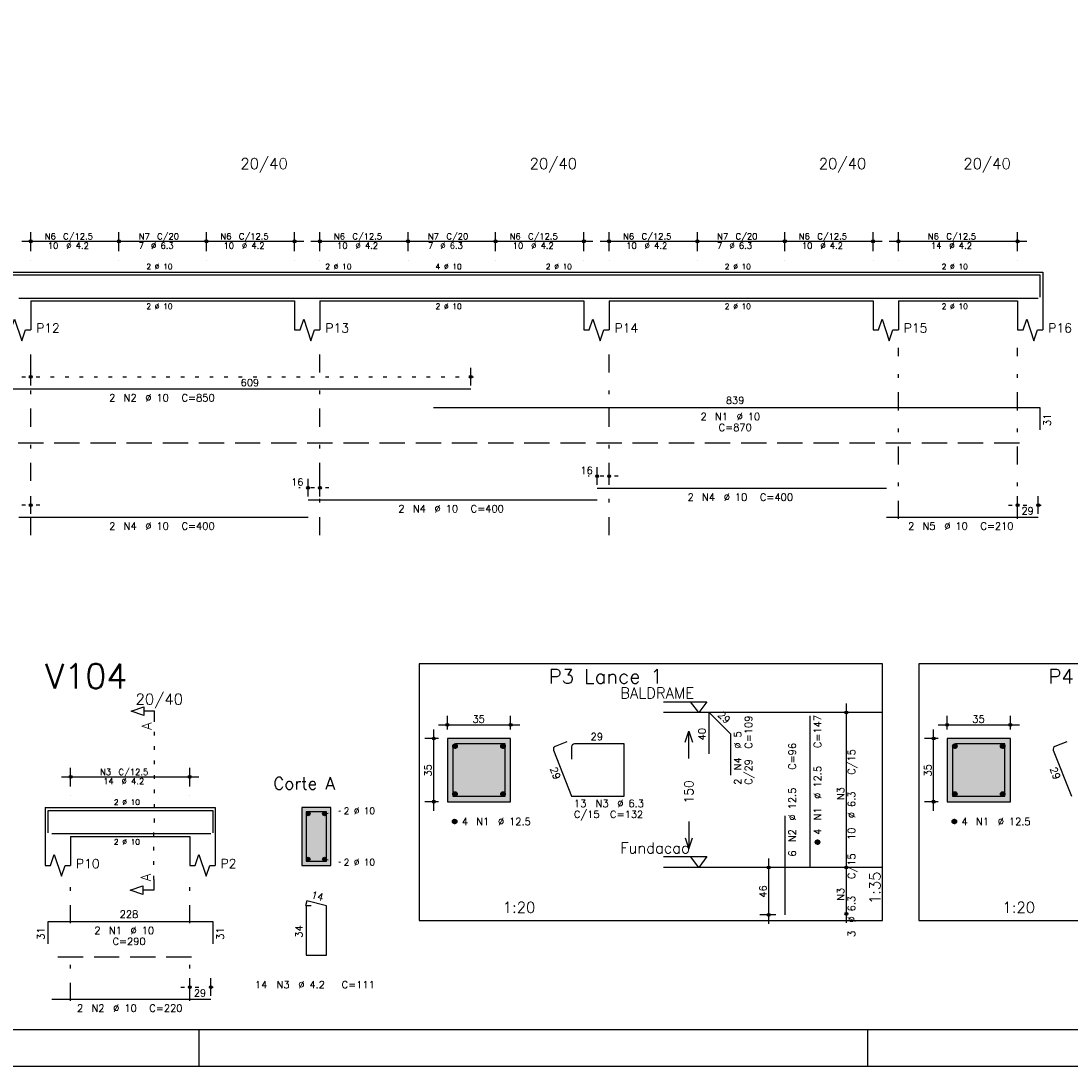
# Model space of a CAD drawing. Extents: x 0 to 84.1, y 0 to 59.4.
# Tile 2 of 7: x 23.7 to 52.7, y 0 to 28.9. Entities that reach past the tile are written whole.
import ezdxf

# ---------------------------------------------------------------- set-up
doc = ezdxf.new("R2010")
doc.units = 0
for name, pattern in [('ESTILO_TQS_0001', [1, 0.7, -0.3]), ('ESTILO_TQS_0002', [0.4, 0.1, -0.3]), ('ESTILO_TQS_0003', [1.5, 0.5, -0.4, 0.1, -0.5])]:
    doc.linetypes.add(name, pattern=pattern)
for name, color, linetype in [('1', 1, 'CONTINUOUS'), ('10', 10, 'CONTINUOUS'), ('2', 2, 'CONTINUOUS'), ('3', 3, 'CONTINUOUS'), ('4', 4, 'CONTINUOUS'), ('6', 6, 'CONTINUOUS'), ('7', 7, 'CONTINUOUS')]:
    doc.layers.add(name, color=color, linetype=linetype)
doc.styles.get("Standard").update_dxf_attribs({"font": 'ROMANS.SHX'})

msp = doc.modelspace()

# ---------------------------------------------------------------- linework, layer by layer
at = {"layer": '1', "linetype": 'ESTILO_TQS_0002'}
for p, q in [((23.69, 19.07093), (36.36002, 19.07093)), ((40.19, 16.32093), (39.36, 16.32093)), ((32.19, 16.00093), (31.36, 16.00093)), ((24.19, 15.52093), (23.36, 15.52093)), ((50.99, 15.52093), (52.06, 15.52093)), ((27.365, 6.75), (27.365, 9.52)), ((32.065, 6.975), (32.51, 7.06)), ((27.34, 5.165), (27.34, 6.75)), ((27.34, 6.75), (27.365, 6.75)), ((32.065, 5.725), (32.51, 5.64)), ((28.09, 2.18), (29.17, 2.18))]:
    msp.add_line(p, q, dxfattribs=at)
at = {"layer": '1', "linetype": 'ESTILO_TQS_0001'}
for p, q in [((3.59, 17.24593), (51.59, 17.24593)), ((24.69, 3.025), (28.69, 3.025))]:
    msp.add_line(p, q, dxfattribs=at)
at = {"layer": '1', "linetype": 'CONTINUOUS'}
for points in [[(34.68, 4.030214), (47.505, 4.030214), (47.505, 11.130214), (34.68, 11.130214), (34.68, 4.030214)], [(48.505, 4.030214), (61.33, 4.030214), (61.33, 11.130214), (48.505, 11.130214), (48.505, 4.030214)], [(41.445, 10.080214), (42.645, 10.080214), (42.42, 9.780214), (42.195, 10.080214)], [(47.505, 9.780214), (41.445, 9.780214)], [(41.445, 5.7945), (42.645, 5.7945), (42.42, 5.4945), (42.195, 5.7945)], [(47.505, 5.4945), (41.445, 5.4945)]]:
    msp.add_lwpolyline(points, dxfattribs=at)
at = {"layer": '1', "linetype": 'ESTILO_TQS_0002'}
for points in [[(35.465, 7.314857), (37.215, 7.314857), (37.215, 9.064857), (35.465, 9.064857), (35.465, 7.314857)], [(49.29, 7.314857), (51.04, 7.314857), (51.04, 9.064857), (49.29, 9.064857), (49.29, 7.314857)]]:
    msp.add_lwpolyline(points, dxfattribs=at)
at = {"layer": '1', "linetype": 'CONTINUOUS'}
for centre in [(31.615, 6.975), (32.065, 6.975), (31.615, 5.725), (32.065, 5.725)]:
    msp.add_circle(centre, 0.05, dxfattribs=at)
for points in [[(31.665, 6.975), (31.59, 7.018301), (31.568015, 6.992101)], [(31.665, 6.975), (31.568015, 6.992101), (31.568015, 6.957899)], [(31.665, 6.975), (31.568015, 6.957899), (31.59, 6.931699)], [(31.665, 6.975), (31.623682, 7.02424), (31.59, 7.018301)], [(31.665, 6.975), (31.59, 6.931699), (31.623682, 6.92576)], [(31.665, 6.975), (31.653302, 7.007139), (31.623682, 7.02424)], [(31.665, 6.975), (31.623682, 6.92576), (31.653302, 6.942861)], [(31.665, 6.975), (31.653302, 6.942861), (31.665, 6.975)], [(32.115, 6.975), (32.04, 7.018301), (32.018015, 6.992101)], [(32.115, 6.975), (32.018015, 6.992101), (32.018015, 6.957899)], [(32.115, 6.975), (32.018015, 6.957899), (32.04, 6.931699)], [(32.115, 6.975), (32.073682, 7.02424), (32.04, 7.018301)], [(32.115, 6.975), (32.04, 6.931699), (32.073682, 6.92576)], [(32.115, 6.975), (32.103302, 7.007139), (32.073682, 7.02424)], [(32.115, 6.975), (32.073682, 6.92576), (32.103302, 6.942861)], [(32.115, 6.975), (32.103302, 6.942861), (32.115, 6.975)], [(31.665, 5.725), (31.59, 5.768301), (31.568015, 5.742101)], [(31.665, 5.725), (31.568015, 5.742101), (31.568015, 5.707899)], [(31.665, 5.725), (31.568015, 5.707899), (31.59, 5.681699)], [(31.665, 5.725), (31.623682, 5.77424), (31.59, 5.768301)], [(31.665, 5.725), (31.59, 5.681699), (31.623682, 5.67576)], [(31.665, 5.725), (31.653302, 5.757139), (31.623682, 5.77424)], [(31.665, 5.725), (31.623682, 5.67576), (31.653302, 5.692861)], [(31.665, 5.725), (31.653302, 5.692861), (31.665, 5.725)], [(32.115, 5.725), (32.04, 5.768301), (32.018015, 5.742101)], [(32.115, 5.725), (32.018015, 5.742101), (32.018015, 5.707899)], [(32.115, 5.725), (32.018015, 5.707899), (32.04, 5.681699)], [(32.115, 5.725), (32.073682, 5.77424), (32.04, 5.768301)], [(32.115, 5.725), (32.04, 5.681699), (32.073682, 5.67576)], [(32.115, 5.725), (32.103302, 5.757139), (32.073682, 5.77424)], [(32.115, 5.725), (32.073682, 5.67576), (32.103302, 5.692861)], [(32.115, 5.725), (32.103302, 5.692861), (32.115, 5.725)]]:
    msp.add_solid(points, dxfattribs=at)
at = {"layer": '10', "linetype": 'CONTINUOUS'}
for points in [[(32.24, 5.55), (32.24, 7.15), (31.44, 7.15)], [(32.24, 5.55), (31.44, 7.15), (31.44, 5.55)], [(32.24, 5.55), (31.44, 5.55), (32.24, 5.55)]]:
    msp.add_solid(points, dxfattribs=at)
at = {"layer": '2', "linetype": 'CONTINUOUS'}
for p, q in [((23.94, 22.55093), (23.94, 23.07093)), ((26.38, 22.55093), (26.38, 23.07093)), ((26.38, 22.55093), (26.38, 23.07093)), ((28.8, 22.55093), (28.8, 23.07093)), ((28.8, 22.55093), (28.8, 23.07093)), ((31.24, 22.55093), (31.24, 23.07093)), ((31.94, 22.55093), (31.94, 23.07093)), ((34.38, 22.55093), (34.38, 23.07093)), ((34.38, 22.55093), (34.38, 23.07093)), ((36.8, 22.55093), (36.8, 23.07093)), ((36.8, 22.55093), (36.8, 23.07093)), ((39.24, 22.55093), (39.24, 23.07093)), ((39.94, 22.55093), (39.94, 23.07093)), ((42.38, 22.55093), (42.38, 23.07093)), ((42.38, 22.55093), (42.38, 23.07093)), ((44.8, 22.55093), (44.8, 23.07093)), ((44.8, 22.55093), (44.8, 23.07093)), ((47.24, 22.55093), (47.24, 23.07093)), ((47.94, 22.55093), (47.94, 23.07093)), ((51.24, 22.55093), (51.24, 23.07093)), ((23.69, 22.82093), (26.63, 22.82093)), ((26.13, 22.82093), (29.05, 22.82093)), ((28.55, 22.82093), (31.49, 22.82093)), ((31.69, 22.82093), (34.63, 22.82093)), ((34.13, 22.82093), (37.05, 22.82093)), ((36.55, 22.82093), (39.49, 22.82093)), ((39.69, 22.82093), (42.63, 22.82093)), ((42.13, 22.82093), (45.05, 22.82093)), ((44.55, 22.82093), (47.49, 22.82093)), ((47.69, 22.82093), (51.49, 22.82093)), ((23.94, 22.30093), (23.94, 22.30093)), ((26.38, 22.30093), (26.38, 22.30093)), ((26.38, 22.30093), (26.38, 22.30093)), ((28.8, 22.30093), (28.8, 22.30093)), ((28.8, 22.30093), (28.8, 22.30093)), ((31.24, 22.30093), (31.24, 22.30093)), ((31.94, 22.30093), (31.94, 22.30093)), ((34.38, 22.30093), (34.38, 22.30093)), ((34.38, 22.30093), (34.38, 22.30093)), ((36.8, 22.30093), (36.8, 22.30093)), ((36.8, 22.30093), (36.8, 22.30093)), ((39.24, 22.30093), (39.24, 22.30093)), ((39.94, 22.30093), (39.94, 22.30093)), ((42.38, 22.30093), (42.38, 22.30093)), ((42.38, 22.30093), (42.38, 22.30093)), ((44.8, 22.30093), (44.8, 22.30093)), ((44.8, 22.30093), (44.8, 22.30093)), ((47.24, 22.30093), (47.24, 22.30093)), ((47.94, 22.30093), (47.94, 22.30093)), ((51.24, 22.30093), (51.24, 22.30093)), ((23.24, 21.97093), (23.94, 21.97093)), ((23.94, 21.97093), (31.24, 21.97093)), ((31.24, 21.97093), (31.94, 21.97093)), ((31.94, 21.97093), (39.24, 21.97093)), ((39.24, 21.97093), (39.94, 21.97093)), ((39.94, 21.97093), (47.24, 21.97093)), ((47.24, 21.97093), (47.94, 21.97093)), ((47.94, 21.97093), (51.24, 21.97093)), ((51.24, 21.97093), (51.94, 21.97093)), ((51.94, 21.97093), (51.94, 21.17093)), ((23.94, 21.17093), (31.24, 21.17093)), ((23.94, 21.17093), (23.94, 20.37093)), ((31.24, 21.17093), (31.24, 20.37093)), ((31.94, 21.17093), (39.24, 21.17093)), ((31.94, 21.17093), (31.94, 20.37093)), ((39.24, 21.17093), (39.24, 20.37093)), ((39.94, 21.17093), (47.24, 21.17093)), ((39.94, 21.17093), (39.94, 20.37093)), ((47.24, 21.17093), (47.24, 20.37093)), ((47.94, 21.17093), (51.24, 21.17093)), ((47.94, 21.17093), (47.94, 20.37093)), ((51.24, 21.17093), (51.24, 20.37093)), ((51.94, 21.17093), (51.94, 20.37093)), ((23.94, 18.83093), (23.94, 19.32093)), ((36.11002, 18.83093), (36.11002, 19.32093)), ((23.94, 18.73093), (23.94, 18.73093)), ((36.11002, 18.73093), (36.11002, 18.73093)), ((39.61, 16.08093), (39.61, 16.57093)), ((39.94, 16.08093), (39.94, 16.57093)), ((31.61, 15.76093), (31.61, 16.25093)), ((31.94, 15.76093), (31.94, 16.25093)), ((39.61, 15.98093), (39.61, 15.98093)), ((39.94, 15.98093), (39.94, 15.98093)), ((23.94, 15.28093), (23.94, 15.77093)), ((51.24, 15.28093), (51.24, 15.77093)), ((51.81, 15.28093), (51.81, 15.77093)), ((31.61, 15.66093), (31.61, 15.66093)), ((31.94, 15.66093), (31.94, 15.66093)), ((23.94, 15.18093), (23.94, 15.18093)), ((51.24, 15.18093), (51.24, 15.18093)), ((51.81, 15.18093), (51.81, 15.18093)), ((46.505, 5.2445), (46.505, 10.030214)), ((35.465, 9.314857), (35.465, 9.689857)), ((37.215, 9.314857), (37.215, 9.689857)), ((46.505, 9.780214), (46.505, 9.780214)), ((49.29, 9.314857), (49.29, 9.689857)), ((51.04, 9.314857), (51.04, 9.689857)), ((35.09, 7.064857), (35.09, 9.314857)), ((35.215, 9.439857), (37.465, 9.439857)), ((48.915, 7.064857), (48.915, 9.314857)), ((49.04, 9.439857), (51.29, 9.439857)), ((35.215, 9.064857), (34.84, 9.064857)), ((35.465, 9.064857), (35.465, 9.064857)), ((35.465, 9.064857), (35.465, 9.064857)), ((37.215, 9.064857), (37.215, 9.064857)), ((49.04, 9.064857), (48.665, 9.064857)), ((49.29, 9.064857), (49.29, 9.064857)), ((49.29, 9.064857), (49.29, 9.064857)), ((51.04, 9.064857), (51.04, 9.064857)), ((25.04, 7.73), (25.04, 8.25)), ((28.34, 7.73), (28.34, 8.25)), ((24.79, 8), (28.59, 8)), ((25.04, 7.48), (25.04, 7.48)), ((28.34, 7.48), (28.34, 7.48)), ((35.215, 7.314857), (34.84, 7.314857)), ((35.465, 7.314857), (35.465, 7.314857)), ((49.04, 7.314857), (48.665, 7.314857)), ((49.29, 7.314857), (49.29, 7.314857)), ((24.34, 7.15), (24.34, 6.35)), ((24.34, 7.15), (25.04, 7.15)), ((25.04, 7.15), (28.34, 7.15)), ((28.34, 7.15), (29.04, 7.15)), ((29.04, 7.15), (29.04, 6.35)), ((32.24, 7.15), (31.44, 7.15)), ((31.44, 7.15), (31.44, 5.55)), ((32.24, 5.55), (32.24, 7.15)), ((24.34, 6.35), (24.34, 5.55)), ((25.04, 6.35), (28.34, 6.35)), ((25.04, 6.35), (25.04, 5.55)), ((28.34, 6.35), (28.34, 5.55)), ((29.04, 6.35), (29.04, 5.55)), ((31.44, 5.55), (32.24, 5.55)), ((44.355, 3.930214), (44.355, 5.7445)), ((46.505, 3.958786), (46.505, 5.7445)), ((44.555, 5.4945), (44.105, 5.4945)), ((44.805, 5.4945), (44.805, 5.4945)), ((46.505, 5.4945), (46.505, 5.4945)), ((46.505, 5.4945), (46.505, 5.4945)), ((44.555, 4.180214), (44.105, 4.180214)), ((44.805, 4.180214), (44.805, 4.180214)), ((46.505, 4.208786), (46.505, 4.208786)), ((28.34, 1.94), (28.34, 2.43)), ((28.92, 1.94), (28.92, 2.43)), ((28.34, 1.84), (28.34, 1.84)), ((28.92, 1.84), (28.92, 1.84)), ((28.600006, 0), (28.600006, 1)), ((47.100006, 0), (47.100006, 1)), ((0, 0), (84.100006, 0))]:
    msp.add_line(p, q, dxfattribs=at)
at = {"layer": '2', "linetype": 'ESTILO_TQS_0003'}
for p, q in [((23.94, 14.69093), (23.94, 19.87093)), ((31.94, 14.69093), (31.94, 19.87093)), ((39.94, 14.69093), (39.94, 19.87093)), ((47.94, 15.14293), (47.94, 19.87093)), ((51.24, 15.14293), (51.24, 19.87093)), ((25.04, 3.952), (25.04, 5.05)), ((28.34, 3.952), (28.34, 5.05)), ((25.04, 1.802), (25.04, 3.148)), ((28.34, 1.802), (28.34, 3.148))]:
    msp.add_line(p, q, dxfattribs=at)
at = {"layer": '2', "linetype": 'CONTINUOUS'}
for points in [[(83.100006, 1), (2.5, 1), (2.5, 58.400002), (83.100006, 58.400002), (83.100006, 1)], [(23.24, 20.37093), (23.39, 20.37093), (23.49, 20.67093), (23.69, 20.07093), (23.79, 20.37093), (23.94, 20.37093)], [(31.24, 20.37093), (31.39, 20.37093), (31.49, 20.67093), (31.69, 20.07093), (31.79, 20.37093), (31.94, 20.37093)], [(39.24, 20.37093), (39.39, 20.37093), (39.49, 20.67093), (39.69, 20.07093), (39.79, 20.37093), (39.94, 20.37093)], [(47.24, 20.37093), (47.39, 20.37093), (47.49, 20.67093), (47.69, 20.07093), (47.79, 20.37093), (47.94, 20.37093)], [(51.24, 20.37093), (51.39, 20.37093), (51.49, 20.67093), (51.69, 20.07093), (51.79, 20.37093), (51.94, 20.37093)], [(27.365, 9.52), (27.365, 9.82), (27.065, 9.82), (27.065, 9.7), (26.715, 9.82), (27.065, 9.94), (27.065, 9.82)], [(35.465, 7.314857), (37.215, 7.314857), (37.215, 9.064857), (35.465, 9.064857), (35.465, 7.314857)], [(42.045, 8.962357), (42.145, 9.262357), (42.245, 8.962357)], [(42.145, 8.512357), (42.145, 9.262357)], [(49.29, 7.314857), (51.04, 7.314857), (51.04, 9.064857), (49.29, 9.064857), (49.29, 7.314857)], [(42.145, 6.762357), (42.145, 6.012357)], [(42.045, 6.312357), (42.145, 6.012357), (42.245, 6.312357)], [(24.34, 5.55), (24.49, 5.55), (24.59, 5.85), (24.79, 5.25), (24.89, 5.55), (25.04, 5.55)], [(28.34, 5.55), (28.49, 5.55), (28.59, 5.85), (28.79, 5.25), (28.89, 5.55), (29.04, 5.55)], [(27.34, 5.165), (27.34, 4.865), (27.04, 4.865), (27.04, 4.745), (26.69, 4.865), (27.04, 4.985), (27.04, 4.865)]]:
    msp.add_lwpolyline(points, dxfattribs=at)
for centre, radius in [((23.94, 22.82093), 0.041625), ((23.94, 22.82093), 0.02075), ((26.38, 22.82093), 0.041625), ((26.38, 22.82093), 0.041625), ((26.38, 22.82093), 0.02075), ((26.38, 22.82093), 0.02075), ((28.8, 22.82093), 0.041625), ((28.8, 22.82093), 0.041625), ((28.8, 22.82093), 0.02075), ((28.8, 22.82093), 0.02075), ((31.24, 22.82093), 0.041625), ((31.24, 22.82093), 0.02075), ((31.94, 22.82093), 0.041625), ((31.94, 22.82093), 0.02075), ((34.38, 22.82093), 0.041625), ((34.38, 22.82093), 0.041625), ((34.38, 22.82093), 0.02075), ((34.38, 22.82093), 0.02075), ((36.8, 22.82093), 0.041625), ((36.8, 22.82093), 0.041625), ((36.8, 22.82093), 0.02075), ((36.8, 22.82093), 0.02075), ((39.24, 22.82093), 0.041625), ((39.24, 22.82093), 0.02075), ((39.94, 22.82093), 0.041625), ((39.94, 22.82093), 0.02075), ((42.38, 22.82093), 0.041625), ((42.38, 22.82093), 0.041625), ((42.38, 22.82093), 0.02075), ((42.38, 22.82093), 0.02075), ((44.8, 22.82093), 0.041625), ((44.8, 22.82093), 0.041625), ((44.8, 22.82093), 0.02075), ((44.8, 22.82093), 0.02075), ((47.24, 22.82093), 0.041625), ((47.24, 22.82093), 0.02075), ((47.94, 22.82093), 0.041625), ((47.94, 22.82093), 0.02075), ((51.24, 22.82093), 0.041625), ((51.24, 22.82093), 0.02075), ((23.94, 19.07093), 0.04), ((23.94, 19.07093), 0.02), ((36.11002, 19.07093), 0.04), ((36.11002, 19.07093), 0.02), ((39.61, 16.32093), 0.04), ((39.61, 16.32093), 0.02), ((39.94, 16.32093), 0.04), ((39.94, 16.32093), 0.02), ((31.61, 16.00093), 0.04), ((31.61, 16.00093), 0.02), ((31.94, 16.00093), 0.04), ((31.94, 16.00093), 0.02), ((23.94, 15.52093), 0.04), ((23.94, 15.52093), 0.02), ((51.24, 15.52093), 0.04), ((51.24, 15.52093), 0.02), ((51.81, 15.52093), 0.04), ((51.81, 15.52093), 0.02), ((46.505, 9.780214), 0.041625), ((46.505, 9.780214), 0.02075), ((35.465, 9.439857), 0.04), ((35.465, 9.439857), 0.02), ((37.215, 9.439857), 0.04), ((37.215, 9.439857), 0.02), ((49.29, 9.439857), 0.04), ((49.29, 9.439857), 0.02), ((51.04, 9.439857), 0.04), ((51.04, 9.439857), 0.02), ((35.09, 9.064857), 0.04), ((35.09, 9.064857), 0.02), ((48.915, 9.064857), 0.04), ((48.915, 9.064857), 0.02), ((25.04, 8), 0.041625), ((25.04, 8), 0.02075), ((28.34, 8), 0.041625), ((28.34, 8), 0.02075), ((35.09, 7.314857), 0.04), ((35.09, 7.314857), 0.02), ((48.915, 7.314857), 0.04), ((48.915, 7.314857), 0.02), ((44.355, 5.4945), 0.04), ((46.505, 5.4945), 0.041625), ((46.505, 5.4945), 0.041625), ((44.355, 5.4945), 0.02), ((46.505, 5.4945), 0.02075), ((46.505, 5.4945), 0.02075), ((44.355, 4.180214), 0.04), ((44.355, 4.180214), 0.02), ((46.505, 4.208786), 0.041625), ((46.505, 4.208786), 0.02075), ((28.34, 2.18), 0.04), ((28.34, 2.18), 0.02), ((28.92, 2.18), 0.04), ((28.92, 2.18), 0.02)]:
    msp.add_circle(centre, radius, dxfattribs=at)
for points in [[(35.465, 7.314857), (37.215, 7.314857), (37.215, 9.064857)], [(35.465, 7.314857), (37.215, 9.064857), (35.465, 9.064857)], [(35.465, 7.314857), (35.465, 9.064857), (35.465, 7.314857)], [(49.29, 7.314857), (51.04, 7.314857), (51.04, 9.064857)], [(49.29, 7.314857), (51.04, 9.064857), (49.29, 9.064857)], [(49.29, 7.314857), (49.29, 9.064857), (49.29, 7.314857)]]:
    msp.add_solid(points, dxfattribs=at)
at = {"layer": '3', "linetype": 'CONTINUOUS'}
for p, q in [((35.615656, 8.843546), (35.68631, 8.9142)), ((35.615665, 8.861232), (35.668681, 8.914249)), ((35.619331, 8.829544), (35.700338, 8.91055)), ((35.625382, 8.817916), (35.711971, 8.904506)), ((35.633328, 8.808186), (35.721708, 8.896565)), ((35.643062, 8.800241), (35.729659, 8.886839)), ((35.654698, 8.7942), (35.735658, 8.87516)), ((35.668673, 8.790497), (35.739393, 8.861217)), ((35.686378, 8.790524), (35.739397, 8.843544)), ((36.940656, 8.843546), (37.01131, 8.9142)), ((36.940665, 8.861232), (36.993681, 8.914249)), ((36.944331, 8.829544), (37.025338, 8.91055)), ((36.950382, 8.817916), (37.036971, 8.904506)), ((36.958328, 8.808186), (37.046708, 8.896565)), ((36.968062, 8.800241), (37.054659, 8.886839)), ((36.979698, 8.7942), (37.060658, 8.87516)), ((36.993673, 8.790497), (37.064393, 8.861217)), ((37.011378, 8.790524), (37.064397, 8.843544)), ((49.440656, 8.843546), (49.51131, 8.9142)), ((49.440665, 8.861232), (49.493681, 8.914249)), ((49.444331, 8.829544), (49.525338, 8.91055)), ((49.450382, 8.817916), (49.536971, 8.904506)), ((49.458328, 8.808186), (49.546708, 8.896565)), ((49.468062, 8.800241), (49.554659, 8.886839)), ((49.479698, 8.7942), (49.560658, 8.87516)), ((49.493673, 8.790497), (49.564393, 8.861217)), ((49.511378, 8.790524), (49.564397, 8.843544)), ((50.765656, 8.843546), (50.83631, 8.9142)), ((50.765665, 8.861232), (50.818681, 8.914249)), ((50.769331, 8.829544), (50.850338, 8.91055)), ((50.775382, 8.817916), (50.861971, 8.904506)), ((50.783328, 8.808186), (50.871708, 8.896565)), ((50.793062, 8.800241), (50.879659, 8.886839)), ((50.804698, 8.7942), (50.885658, 8.87516)), ((50.818673, 8.790497), (50.889393, 8.861217)), ((50.836378, 8.790524), (50.889397, 8.843544)), ((35.615656, 7.518546), (35.68631, 7.5892)), ((35.615665, 7.536232), (35.668681, 7.589249)), ((35.619331, 7.504544), (35.700338, 7.58555)), ((35.625382, 7.492916), (35.711971, 7.579506)), ((35.633328, 7.483186), (35.721708, 7.571565)), ((35.643062, 7.475241), (35.729659, 7.561839)), ((36.940656, 7.518546), (37.01131, 7.5892)), ((36.940665, 7.536232), (36.993681, 7.589249)), ((36.944331, 7.504544), (37.025338, 7.58555)), ((36.950382, 7.492916), (37.036971, 7.579506)), ((36.958328, 7.483186), (37.046708, 7.571565)), ((36.968062, 7.475241), (37.054659, 7.561839)), ((49.440656, 7.518546), (49.51131, 7.5892)), ((49.440665, 7.536232), (49.493681, 7.589249)), ((49.444331, 7.504544), (49.525338, 7.58555)), ((49.450382, 7.492916), (49.536971, 7.579506)), ((49.458328, 7.483186), (49.546708, 7.571565)), ((49.468062, 7.475241), (49.554659, 7.561839)), ((50.765656, 7.518546), (50.83631, 7.5892)), ((50.765665, 7.536232), (50.818681, 7.589249)), ((50.769331, 7.504544), (50.850338, 7.58555)), ((50.775382, 7.492916), (50.861971, 7.579506)), ((50.783328, 7.483186), (50.871708, 7.571565)), ((50.793062, 7.475241), (50.879659, 7.561839)), ((35.654698, 7.4692), (35.735658, 7.55016)), ((35.668673, 7.465497), (35.739393, 7.536217)), ((35.686378, 7.465524), (35.739397, 7.518544)), ((36.979698, 7.4692), (37.060658, 7.55016)), ((36.993673, 7.465497), (37.064393, 7.536217)), ((37.011378, 7.465524), (37.064397, 7.518544)), ((49.479698, 7.4692), (49.560658, 7.55016)), ((49.493673, 7.465497), (49.564393, 7.536217)), ((49.511378, 7.465524), (49.564397, 7.518544)), ((50.804698, 7.4692), (50.885658, 7.55016)), ((50.818673, 7.465497), (50.889393, 7.536217)), ((50.836378, 7.465524), (50.889397, 7.518544)), ((35.603156, 6.756046), (35.67381, 6.8267)), ((35.603165, 6.773732), (35.656181, 6.826749)), ((35.606831, 6.742044), (35.687838, 6.82305)), ((35.612882, 6.730416), (35.699471, 6.817006)), ((35.620828, 6.720686), (35.709208, 6.809065)), ((35.630562, 6.712741), (35.717159, 6.799339)), ((35.642198, 6.7067), (35.723158, 6.78766)), ((35.656173, 6.702997), (35.726893, 6.773717)), ((35.673878, 6.703024), (35.726897, 6.756044)), ((49.428156, 6.756046), (49.49881, 6.8267)), ((49.428165, 6.773732), (49.481181, 6.826749)), ((49.431831, 6.742044), (49.512838, 6.82305)), ((49.437882, 6.730416), (49.524471, 6.817006)), ((49.445828, 6.720686), (49.534208, 6.809065)), ((49.455562, 6.712741), (49.542159, 6.799339)), ((49.467198, 6.7067), (49.548158, 6.78766)), ((49.481173, 6.702997), (49.551893, 6.773717)), ((49.498878, 6.703024), (49.551897, 6.756044)), ((45.643156, 6.185689), (45.71381, 6.256343)), ((45.643165, 6.203375), (45.696181, 6.256392)), ((45.646831, 6.171687), (45.727838, 6.252693)), ((45.652882, 6.160059), (45.739471, 6.246649)), ((45.660828, 6.150328), (45.749208, 6.238708)), ((45.670562, 6.142384), (45.757159, 6.228982)), ((45.682198, 6.136343), (45.763158, 6.217303)), ((45.696173, 6.13264), (45.766893, 6.20336)), ((45.713878, 6.132667), (45.766897, 6.185687))]:
    msp.add_line(p, q, dxfattribs=at)
for centre in [(35.6775, 8.852357), (37.0025, 8.852357), (49.5025, 8.852357), (50.8275, 8.852357), (35.6775, 7.527357), (37.0025, 7.527357), (49.5025, 7.527357), (50.8275, 7.527357), (35.665, 6.764857), (49.49, 6.764857), (45.705, 6.1945)]:
    msp.add_circle(centre, 0.0625, dxfattribs=at)
at = {"layer": '4', "linetype": 'CONTINUOUS'}
for p, q in [((19.11002, 21.89093), (36.11002, 21.89093)), ((35.0782, 21.89093), (51.8582, 21.89093)), ((51.8582, 21.89093), (51.8582, 21.27093)), ((23.61, 21.25093), (31.61, 21.25093)), ((31.61, 21.25093), (39.61, 21.25093)), ((39.61, 21.25093), (47.61, 21.25093)), ((47.61, 21.25093), (51.81, 21.25093)), ((35.61475, 8.836357), (35.61475, 7.464607)), ((35.61475, 8.836357), (35.61475, 8.486357)), ((36.0435, 8.915107), (35.6935, 8.915107)), ((37.06525, 8.915107), (35.6935, 8.915107)), ((37.06525, 7.464607), (37.06525, 8.915107)), ((49.43975, 8.836357), (49.43975, 7.464607)), ((49.43975, 8.836357), (49.43975, 8.486357)), ((49.8685, 8.915107), (49.5185, 8.915107)), ((50.89025, 8.915107), (49.5185, 8.915107)), ((50.89025, 7.464607), (50.89025, 8.915107)), ((35.61475, 7.464607), (37.06525, 7.464607)), ((49.43975, 7.464607), (50.89025, 7.464607)), ((24.42, 6.45), (24.42, 7.07)), ((24.42, 7.07), (28.98, 7.07)), ((28.98, 7.07), (28.98, 6.45)), ((24.52, 6.43), (28.92, 6.43))]:
    msp.add_line(p, q, dxfattribs=at)
msp.add_lwpolyline([(31.56, 7.03), (31.56, 5.67), (32.12, 5.67), (32.12, 7.03), (31.56, 7.03)], dxfattribs=at)
for centre in [(35.6935, 8.836357), (35.6935, 8.836357), (49.5185, 8.836357), (49.5185, 8.836357)]:
    msp.add_arc(centre, 0.07875, 90, 180, dxfattribs=at)
at = {"layer": '6', "linetype": 'CONTINUOUS'}
for p, q in [((19.11002, 18.74093), (36.11002, 18.74093)), ((35.0782, 18.22093), (51.8582, 18.22093)), ((51.8582, 18.22093), (51.8582, 17.60093)), ((39.61, 15.99093), (47.61, 15.99093)), ((31.61, 15.67093), (39.61, 15.67093)), ((23.61, 15.19093), (31.61, 15.19093)), ((47.61, 15.19093), (51.81, 15.19093)), ((42.709117, 8.637357), (42.709117, 9.780214)), ((42.709117, 9.780214), (43.295006, 9.194326)), ((45.505, 5.4945), (45.505, 9.6945)), ((43.295006, 9.194326), (43.295006, 8.051469)), ((38.40225, 8.741987), (38.90225, 7.464607)), ((38.7728, 8.971597), (38.446878, 8.844023)), ((38.90225, 8.836357), (38.90225, 8.486357)), ((40.35275, 8.915107), (38.981, 8.915107)), ((40.35275, 7.464607), (40.35275, 8.915107)), ((52.22725, 8.741987), (52.72725, 7.464607)), ((52.5978, 8.971597), (52.271878, 8.844023)), ((38.90225, 7.464607), (40.35275, 7.464607)), ((44.805, 4.180214), (44.805, 6.923071)), ((31.577782, 4.57), (31.542782, 4.434446)), ((31.7, 4.43), (31.56, 4.43)), ((31.56, 4.43), (31.56, 3.07)), ((32.12, 4.43), (31.577782, 4.57)), ((32.12, 3.07), (32.12, 4.43)), ((24.42, 3.38), (24.42, 4)), ((24.42, 4), (28.98, 4)), ((28.98, 4), (28.98, 3.38)), ((31.56, 3.07), (32.12, 3.07)), ((24.52, 1.85), (28.92, 1.85))]:
    msp.add_line(p, q, dxfattribs=at)
for centre, start, end in [((38.475582, 8.770691), 111.376686, 201.376686), ((38.981, 8.836357), 90, 180), ((52.300582, 8.770691), 111.376686, 201.376686)]:
    msp.add_arc(centre, 0.07875, start, end, dxfattribs=at)

# ---------------------------------------------------------------- texts
at = {"layer": '1', "linetype": 'CONTINUOUS'}
for s, p in [('BALDRAME', (40.245, 10.170214)), ('Fundacao', (40.245, 5.8845))]:
    msp.add_text(s, height=0.3, dxfattribs=at).set_placement(p)
at = {"layer": '2', "linetype": 'CONTINUOUS'}
for s, height, p in [('20/40', 0.3, (29.74, 24.82093)), ('20/40', 0.3, (37.74, 24.82093)), ('20/40', 0.3, (45.74, 24.82093)), ('20/40', 0.3, (49.74, 24.82093)), ('N6', 0.17, (24.327, 22.87193)), ('C/12.5', 0.17, (24.837, 22.87193)), ('N7', 0.17, (26.927, 22.87193)), ('C/20', 0.17, (27.437, 22.87193)), ('N6', 0.17, (29.187, 22.87193)), ('C/12.5', 0.17, (29.697, 22.87193)), ('N6', 0.17, (32.327, 22.87193)), ('C/12.5', 0.17, (32.837, 22.87193)), ('N7', 0.17, (34.927, 22.87193)), ('C/20', 0.17, (35.437, 22.87193)), ('N6', 0.17, (37.187, 22.87193)), ('C/12.5', 0.17, (37.697, 22.87193)), ('N6', 0.17, (40.327, 22.87193)), ('C/12.5', 0.17, (40.837, 22.87193)), ('N7', 0.17, (42.927, 22.87193)), ('C/20', 0.17, (43.437, 22.87193)), ('N6', 0.17, (45.187, 22.87193)), ('C/12.5', 0.17, (45.697, 22.87193)), ('N6', 0.17, (48.757, 22.87193)), ('C/12.5', 0.17, (49.267, 22.87193)), ('10', 0.17, (24.412, 22.61693)), ('%%c 4.2', 0.17, (24.922, 22.61693)), ('7', 0.17, (26.927, 22.61693)), ('%%c 6.3', 0.17, (27.267, 22.61693)), ('10', 0.17, (29.272, 22.61693)), ('%%c 4.2', 0.17, (29.782, 22.61693)), ('10', 0.17, (32.412, 22.61693)), ('%%c 4.2', 0.17, (32.922, 22.61693)), ('7', 0.17, (34.927, 22.61693)), ('%%c 6.3', 0.17, (35.267, 22.61693)), ('10', 0.17, (37.272, 22.61693)), ('%%c 4.2', 0.17, (37.782, 22.61693)), ('10', 0.17, (40.412, 22.61693)), ('%%c 4.2', 0.17, (40.922, 22.61693)), ('7', 0.17, (42.927, 22.61693)), ('%%c 6.3', 0.17, (43.267, 22.61693)), ('10', 0.17, (45.272, 22.61693)), ('%%c 4.2', 0.17, (45.782, 22.61693)), ('14', 0.17, (48.842, 22.61693)), ('%%c 4.2', 0.17, (49.352, 22.61693)), ('2 %%c 10', 0.15, (27.14, 22.04593)), ('2 %%c 10', 0.15, (32.09, 22.04593)), ('4 %%c 10', 0.15, (35.14, 22.04593)), ('2 %%c 10', 0.15, (38.19, 22.04593)), ('2 %%c 10', 0.15, (43.14, 22.04593)), ('2 %%c 10', 0.15, (49.14, 22.04593)), ('2 %%c 10', 0.15, (27.14, 20.94593)), ('2 %%c 10', 0.15, (35.14, 20.94593)), ('2 %%c 10', 0.15, (43.14, 20.94593)), ('2 %%c 10', 0.15, (49.14, 20.94593)), ('P12', 0.25, (24.09, 20.29593)), ('P13', 0.25, (32.09, 20.29593)), ('P14', 0.25, (40.09, 20.29593)), ('P15', 0.25, (48.09, 20.29593)), ('P16', 0.25, (52.09, 20.29593)), ('609', 0.2, (29.74501, 18.81093)), ('2', 0.2, (26.11002, 18.39093)), ('N2', 0.2, (26.51002, 18.39093)), ('%%c 10', 0.2, (27.11002, 18.39093)), ('C=850', 0.2, (28.11002, 18.39093)), ('839', 0.2, (43.1682, 18.32093)), ('2', 0.2, (42.4682, 17.87093)), ('N1', 0.2, (42.8682, 17.87093)), ('%%c 10', 0.2, (43.4682, 17.87093)), ('C=870', 0.2, (42.9682, 17.57093)), ('16', 0.2, (39.143333, 16.38093)), ('16', 0.2, (31.143333, 16.06093)), ('2', 0.2, (42.11, 15.64093)), ('N4', 0.2, (42.51, 15.64093)), ('%%c 10', 0.2, (43.11, 15.64093)), ('C=400', 0.2, (44.11, 15.64093)), ('2', 0.2, (34.11, 15.32093)), ('N4', 0.2, (34.51, 15.32093)), ('%%c 10', 0.2, (35.11, 15.32093)), ('C=400', 0.2, (36.11, 15.32093)), ('29', 0.2, (51.345, 15.26093)), ('2', 0.2, (26.11, 14.84093)), ('N4', 0.2, (26.51, 14.84093)), ('%%c 10', 0.2, (27.11, 14.84093)), ('C=400', 0.2, (28.11, 14.84093)), ('2', 0.2, (48.21, 14.84093)), ('N5', 0.2, (48.61, 14.84093)), ('%%c 10', 0.2, (49.21, 14.84093)), ('C=210', 0.2, (50.21, 14.84093)), ('20/40', 0.3, (26.84, 10)), ('35', 0.2, (36.16, 9.499857)), ('1', 0.01, (47.295, 9.780214)), ('35', 0.2, (49.985, 9.499857)), ('29', 0.2, (39.4275, 9.015107)), ('N3', 0.17, (25.857, 8.051)), ('C/12.5', 0.17, (26.367, 8.051)), ('14', 0.17, (25.942, 7.796)), ('%%c 4.2', 0.17, (26.452, 7.796)), ('Corte A', 0.34, (30.65, 7.65)), ('2 %%c 10', 0.15, (26.24, 7.225)), ('13', 0.2, (38.965, 7.164857)), ('N3', 0.2, (39.565, 7.164857)), ('%%c 6.3', 0.2, (40.165, 7.164857)), ('2 %%c 10', 0.18, (32.6, 6.97)), ('C/15', 0.2, (38.965, 6.864857)), ('C=132', 0.2, (39.965, 6.864857)), ('4', 0.2, (35.865, 6.664857)), ('N1', 0.2, (36.265, 6.664857)), ('%%c 12.5', 0.2, (36.865, 6.664857)), ('4', 0.2, (49.69, 6.664857)), ('N1', 0.2, (50.09, 6.664857)), ('%%c 12.5', 0.2, (50.69, 6.664857)), ('2 %%c 10', 0.15, (26.24, 6.125)), ('P10', 0.25, (25.19, 5.475)), ('P2', 0.25, (29.19, 5.475)), ('2 %%c 10', 0.18, (32.6, 5.55)), ('0', 0.01, (47.295, 5.4945)), ('1:20', 0.3, (36.9975, 4.240214)), ('1:20', 0.3, (50.8225, 4.240214)), ('228', 0.2, (26.4, 4.1)), ('2', 0.2, (25.7, 3.65)), ('N1', 0.2, (26.1, 3.65)), ('%%c 10', 0.2, (26.7, 3.65)), ('C=290', 0.2, (26.2, 3.35)), ('14', 0.2, (30.14, 2.15)), ('N3', 0.2, (30.74, 2.15)), ('%%c 4.2', 0.2, (31.34, 2.15)), ('C=111', 0.2, (32.54, 2.15)), ('29', 0.2, (28.45, 1.92)), ('2', 0.2, (25.22, 1.5)), ('N2', 0.2, (25.62, 1.5)), ('%%c 10', 0.2, (26.22, 1.5)), ('C=220', 0.2, (27.22, 1.5))]:
    msp.add_text(s, height=height, dxfattribs=at).set_placement(p)
for s, height, rotation, p in [('31', 0.2, 90, (52.1582, 17.71093)), ('29', 0.2, 315, (42.931351, 9.699402)), ('A', 0.272, 90, (27.2834, 9.3024)), ('40', 0.2, 90, (42.609117, 9.008786)), ('C=109', 0.2, 90, (43.895, 8.780214)), ('C=147', 0.2, 90, (45.805, 8.7945)), ('%%c 5', 0.2, 90, (43.595, 8.780214)), ('C=96', 0.2, 90, (45.105, 8.1945)), ('N4', 0.2, 90, (43.595, 8.180214)), ('C/15', 0.2, 90, (46.745, 8.057357)), ('35', 0.2, 90, (35.03, 8.009857)), ('29', 0.2, 290.164016, (38.301695, 8.229736)), ('C/29', 0.2, 90, (43.895, 7.780214)), ('%%c 12.5', 0.2, 90, (45.805, 7.3945)), ('35', 0.2, 90, (48.855, 8.009857)), ('29', 0.2, 290.164016, (52.126695, 8.229736)), ('2', 0.2, 90, (43.595, 7.780214)), ('150', 0.25, 90, (42.27, 7.262357)), ('%%c 12.5', 0.2, 90, (45.105, 6.7945)), ('N3', 0.2, 90, (46.445, 7.357357)), ('%%c 6.3', 0.2, 90, (46.745, 6.857357)), ('N1', 0.2, 90, (45.805, 6.7945)), ('N2', 0.2, 90, (45.105, 6.1945)), ('4', 0.2, 90, (45.805, 6.3945)), ('10', 0.2, 90, (46.745, 6.257357)), ('6', 0.2, 90, (45.105, 5.7945)), ('C/15', 0.2, 90, (46.745, 5.171643)), ('A', 0.272, 90, (27.2584, 5.1106)), ('1:35', 0.3, 90, (47.445, 4.480214)), ('46', 0.2, 90, (44.295, 4.657357)), ('14', 0.2, 345.522488, (31.680242, 4.646825)), ('N3', 0.2, 90, (46.445, 4.571643)), ('%%c 6.3', 0.2, 90, (46.745, 3.971643)), ('34', 0.2, 90, (31.46, 3.55)), ('31', 0.2, 90, (24.32, 3.49)), ('31', 0.2, 90, (29.28, 3.49)), ('3', 0.2, 90, (46.745, 3.571643))]:
    msp.add_text(s, height=height, rotation=rotation, dxfattribs=at).set_placement(p)
at = {"layer": '7', "linetype": 'CONTINUOUS'}
for s, height, p in [('V104', 0.68, (24.34, 10.45)), ('P3 Lance 1', 0.4, (38.2675, 10.580214)), ('P4 Lance 1', 0.4, (52.0925, 10.580214))]:
    msp.add_text(s, height=height, dxfattribs=at).set_placement(p)

doc.saveas('drawing.dxf')
